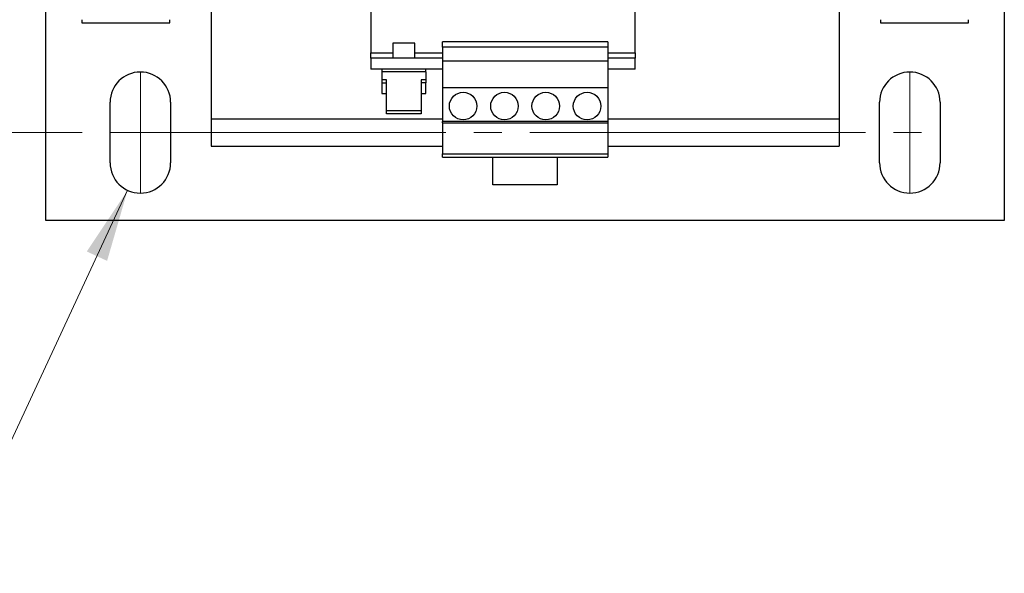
# Model space of a CAD drawing. Header units: millimetres. Extents: x 25 to 1092, y 25 to 838.
# Tile 3 of 20: x 200 to 379, y 509 to 610. Entities that reach past the tile are written whole.
import ezdxf

# ---------------------------------------------------------------- set-up
doc = ezdxf.new("R2010")
doc.units = ezdxf.units.MM
doc.header["$LTSCALE"] = 4
doc.linetypes.add('SLD-Center', pattern=[19.05, 15.24, -1.27, 1.27, -1.27])
doc.linetypes.add('SLD-Solid', pattern=[0])
doc.styles.add('SLDTEXTSTYLE0', font='VERDANA.TTF')
doc.dimstyles.new('SLDDIMSTYLE0', dxfattribs={"dimtxt": 8.632031, "dimasz": 13.208, "dimexe": 0, "dimexo": 0.0625, "dimgap": 2.158008, "dimtad": 0, "dimtih": 1, "dimtoh": 1, "dimrnd": 1e-09, "dimzin": 4, "dimdsep": 46, "dimtxsty": 'SLDTEXTSTYLE0', "dimsah": 1, "dimcen": 0.09, "dimadec": 0, "dimazin": 1, "dimtfac": 1, "dimtofl": 0, "dimtmove": 0, "dimatfit": 3, "dimfxl": 0, "dimfrac": 2, "dimtolj": 1, "dimtzin": 12, "dimarcsym": 0})
doc.dimstyles.new('SLDDIMSTYLE5', dxfattribs={"dimtxt": 8.632031, "dimasz": 13.208, "dimexe": 0, "dimexo": 0.0625, "dimgap": 2.158008, "dimtad": 0, "dimtih": 1, "dimtoh": 1, "dimrnd": 1e-09, "dimzin": 4, "dimdsep": 46, "dimtxsty": 'SLDTEXTSTYLE0', "dimsah": 1, "dimcen": 0, "dimadec": 0, "dimazin": 1, "dimtfac": 1, "dimtofl": 0, "dimtmove": 0, "dimatfit": 3, "dimfxl": 0, "dimfrac": 2, "dimtolj": 1, "dimtzin": 12, "dimarcsym": 0})

# ---------------------------------------------------------------- blocks, each defined once
blk = doc.blocks.new('_D_9')
at = {"color": 7, "linetype": 'SLD-Solid', "lineweight": 0}
for p, q in [((211.79, 702.21), (144.05, 702.21)), ((156.75, 702.21), (156.75, 658.28)), ((143.92, 642.63), (141.03, 642.63)), ((141.03, 642.63), (141.03, 628.91)), ((169.58, 642.63), (172.47, 642.63)), ((172.47, 642.63), (172.47, 628.91)), ((141.03, 628.91), (143.92, 628.91)), ((172.47, 628.91), (169.58, 628.91)), ((156.75, 589.18), (156.75, 626.98)), ((211.79, 589.18), (144.05, 589.18))]:
    blk.add_line(p, q, dxfattribs=at)
at = {"color": 7, "linetype": 'SLD-Solid', "lineweight": 18}
for points in [[(156.75, 702.21), (154.72, 689), (158.78, 689)], [(156.75, 589.18), (158.78, 602.39), (154.72, 602.39)]]:
    blk.add_solid(points, dxfattribs=at)
at = {"color": 7, "linetype": 'SLD-Solid', "lineweight": 18, "char_height": 8.467, "attachment_point": 1, "style": 'SLDTEXTSTYLE0'}
for s, insert in [('113.0', (140.33, 655.32)), ('4.45', (143.92, 639.67))]:
    blk.add_mtext(s, dxfattribs=dict(at, insert=insert))
blk = doc.blocks.new('_D_10')
at = {"color": 7, "linetype": 'SLD-Solid', "lineweight": 0}
for p, q in [((220.05, 578.69), (195.69, 526.27)), ((134.95, 538.8), (132.05, 538.8)), ((132.05, 538.8), (132.05, 525.09)), ((160.6, 538.8), (163.5, 538.8)), ((163.5, 538.8), (163.5, 525.09)), ((195.69, 526.27), (173.46, 526.27)), ((132.05, 525.09), (134.95, 525.09)), ((163.5, 525.09), (160.6, 525.09))]:
    blk.add_line(p, q, dxfattribs=at)
at = {"color": 7, "linetype": 'SLD-Solid', "lineweight": 18}
blk.add_solid([(220.05, 578.69), (212.64, 567.57), (216.33, 565.86)], dxfattribs=at)
at = {"color": 7, "linetype": 'SLD-Solid', "lineweight": 18, "char_height": 8.467, "attachment_point": 1, "style": 'SLDTEXTSTYLE0'}
for s, insert in [('%%c', (128.43, 551.49)), ('11.0', (141.46, 551.49)), ('0.43', (134.95, 535.84)), ('X4', (140.32, 520.19))]:
    blk.add_mtext(s, dxfattribs=dict(at, insert=insert))

msp = doc.modelspace()

# ---------------------------------------------------------------- linework, layer by layer
for p, q in [((264.217, 617.508), (264.217, 603.697)), ((312.217, 603.697), (312.217, 617.508)), ((205.217, 573.197), (205.217, 616.097)), ((235.217, 615.697), (235.217, 591.697)), ((349.217, 615.697), (349.217, 591.697)), ((379.217, 616.097), (379.217, 573.197)), ((211.717, 609.697), (211.717, 609.097)), ((227.717, 609.097), (227.717, 609.697)), ((356.717, 609.697), (356.717, 609.097)), ((372.717, 609.097), (372.717, 609.697)), ((211.717, 609.097), (227.717, 609.097)), ((356.717, 609.097), (372.717, 609.097)), ((268.217, 605.397), (268.217, 602.697)), ((270.217, 605.397), (268.217, 605.397)), ((272.217, 605.397), (270.217, 605.397)), ((272.217, 602.697), (272.217, 605.397)), ((307.217, 605.68), (277.217, 605.68)), ((277.217, 604.697), (277.217, 605.68)), ((307.217, 604.697), (277.217, 604.697)), ((277.217, 604.697), (277.217, 602.197)), ((307.217, 605.68), (307.217, 604.697)), ((307.217, 604.697), (307.217, 602.197)), ((264.217, 602.697), (264.217, 603.697)), ((264.217, 603.697), (268.217, 603.697)), ((277.217, 602.697), (264.217, 602.697)), ((264.217, 602.697), (264.217, 600.697)), ((272.217, 603.697), (277.217, 603.697)), ((307.217, 603.697), (312.217, 603.697)), ((312.217, 602.697), (307.217, 602.697)), ((312.217, 603.697), (312.217, 602.697)), ((312.217, 600.697), (312.217, 602.697)), ((277.217, 600.697), (264.217, 600.697)), ((266.217, 600.697), (266.217, 600.197)), ((274.217, 600.197), (274.217, 600.697)), ((277.217, 602.197), (307.217, 602.197)), ((277.217, 602.197), (277.217, 597.347)), ((307.217, 602.197), (307.217, 597.347)), ((312.217, 600.697), (307.217, 600.697)), ((266.217, 600.197), (266.217, 598.783)), ((274.217, 600.197), (266.217, 600.197)), ((274.217, 600.197), (274.217, 598.783)), ((267.067, 598.783), (266.217, 598.783)), ((266.217, 598.783), (266.217, 598.217)), ((266.217, 598.217), (266.217, 596.297)), ((266.217, 598.217), (267.067, 598.217)), ((267.067, 593.126), (267.067, 598.783)), ((274.217, 598.783), (273.367, 598.783)), ((273.367, 598.783), (273.367, 593.126)), ((274.217, 598.217), (273.367, 598.217)), ((274.217, 598.783), (274.217, 598.217)), ((274.217, 596.297), (274.217, 598.217)), ((277.217, 597.347), (307.217, 597.347)), ((277.217, 597.347), (277.217, 591.176)), ((307.217, 597.347), (307.217, 591.176)), ((266.217, 596.297), (267.067, 596.297)), ((273.367, 596.297), (274.217, 596.297)), ((216.867, 583.682), (216.867, 594.682)), ((227.867, 594.682), (227.867, 583.682)), ((356.567, 583.682), (356.567, 594.682)), ((367.567, 594.682), (367.567, 583.682)), ((235.217, 591.697), (277.217, 591.697)), ((235.217, 591.697), (235.217, 586.697)), ((273.367, 593.126), (267.067, 593.126)), ((267.067, 592.56), (267.067, 593.126)), ((273.367, 592.56), (267.067, 592.56)), ((273.367, 593.126), (273.367, 592.56)), ((307.217, 591.697), (349.217, 591.697)), ((349.217, 591.697), (349.217, 586.697)), ((307.217, 591.176), (277.217, 591.176)), ((277.217, 590.947), (277.217, 591.176)), ((277.217, 590.947), (307.217, 590.947)), ((277.217, 590.947), (277.217, 585.301)), ((307.217, 591.176), (307.217, 590.947)), ((307.217, 590.947), (307.217, 585.301)), ((235.217, 586.697), (277.217, 586.697)), ((307.217, 586.697), (349.217, 586.697)), ((277.217, 585.301), (307.217, 585.301)), ((277.217, 584.697), (277.217, 585.301)), ((277.217, 584.697), (307.217, 584.697)), ((286.367, 579.697), (286.367, 584.697)), ((298.067, 584.697), (298.067, 579.697)), ((307.217, 585.301), (307.217, 584.697)), ((298.067, 579.697), (286.367, 579.697)), ((379.217, 573.197), (205.217, 573.197))]:
    msp.add_line(p, q)
at = {"color": 7, "linetype": 'SLD-Center', "lineweight": 18}
for p, q in [((222.367, 600.182), (222.367, 578.182)), ((362.067, 600.182), (362.067, 578.182)), ((216.867, 589.182), (367.567, 589.182))]:
    msp.add_line(p, q, dxfattribs=at)
for centre in [(280.967, 593.997), (288.467, 593.997), (295.967, 593.997), (303.467, 593.997)]:
    msp.add_circle(centre, 2.5)
for centre, start, end in [((222.367, 594.682), 0, 180), ((362.067, 594.682), 0, 180), ((222.367, 583.682), 180, 0), ((362.067, 583.682), 180, 0)]:
    msp.add_arc(centre, 5.5, start, end)

# ---------------------------------------------------------------- dimensions: what is measured, and where the dimension line sits
at = {"color": 7, "linetype": 'SLD-Solid', "lineweight": 18}
dim = msp.add_linear_dim(base=(156.75, 589.182), p1=(216.867, 702.212), p2=(216.867, 589.182), angle=90, dimstyle='SLDDIMSTYLE0', dxfattribs=at)
dim.commit()
dim.dimension.update_dxf_attribs({"geometry": '_D_9', "text_midpoint": (156.75, 642.633), "dimtype": 160})
dim = msp.add_diameter_dim_2p(p1=(224.685, 588.67), p2=(220.049, 578.694), text='<>\\PX4', dimstyle='SLDDIMSTYLE5', dxfattribs=at)
dim.commit()
dim.dimension.update_dxf_attribs({"geometry": '_D_10', "text_midpoint": (147.772, 530.73), "dimtype": 163})

doc.saveas('drawing.dxf')
